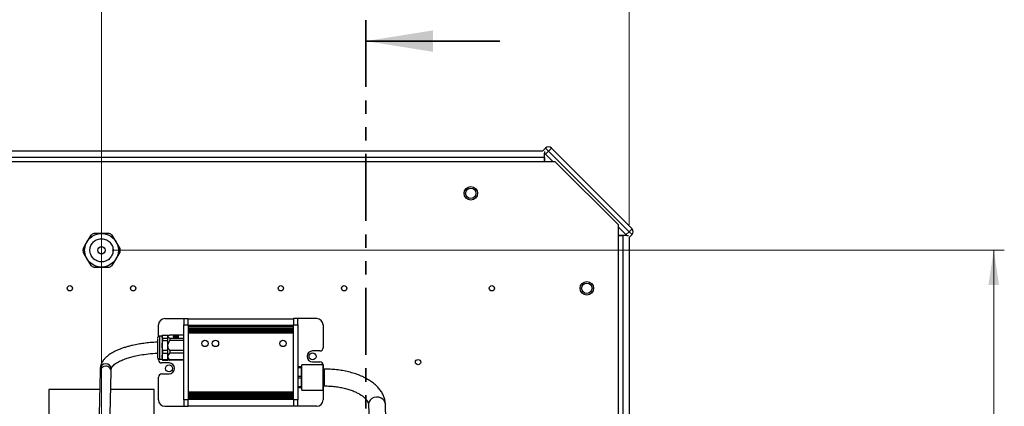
# Model space of a CAD drawing. Header units: millimetres. Extents: x 0 to 420, y 0 to 297.
# Tile 127 of 138: x 178 to 271, y 207 to 243. Entities that reach past the tile are written whole.
import ezdxf

# ---------------------------------------------------------------- set-up
doc = ezdxf.new("R2010")
doc.units = ezdxf.units.MM
doc.linetypes.add('PHANTOM', pattern=[12.7, 6.35, -1.27, 1.27, -1.27, 1.27, -1.27])
doc.styles.add('SLDTEXTSTYLE0', font='TXT', dxfattribs={"width": 0.75})
doc.styles.add('SLDTEXTSTYLE3', font='TXT', dxfattribs={"width": 0.7})
doc.dimstyles.new('SLDDIMSTYLE0', dxfattribs={"dimtxt": 3.5, "dimasz": 3.302, "dimexe": 0, "dimexo": 0.0625, "dimgap": 0.875, "dimtad": 1, "dimlfac": 5, "dimrnd": 1e-09, "dimzin": 12, "dimdsep": 46, "dimtxsty": 'SLDTEXTSTYLE0', "dimsah": 1, "dimcen": 0.09, "dimadec": 0, "dimazin": 3, "dimtfac": 1, "dimtofl": 0, "dimtmove": 0, "dimatfit": 3, "dimfxl": 1, "dimfrac": 2, "dimtolj": 1, "dimtzin": 12, "dimarcsym": 0})

# ---------------------------------------------------------------- blocks, each defined once
blk = doc.blocks.new('_D_1')
at = {"color": 7, "linetype": 'Continuous', "lineweight": 18}
for p, q in [((135.436, 223.755), (135.436, 260.323)), ((235.436, 223.755), (235.436, 260.323)), ((235.436, 259.323), (135.436, 259.323))]:
    blk.add_line(p, q, dxfattribs=at)
for points in [[(135.436, 259.323), (138.738, 258.815), (138.738, 259.831)], [(235.436, 259.323), (232.134, 259.831), (232.134, 258.815)]]:
    blk.add_solid(points, dxfattribs=at)
at = {"color": 7, "linetype": 'Continuous', "lineweight": 18, "insert": (178.657, 263.834), "char_height": 3.5, "attachment_point": 1, "style": 'SLDTEXTSTYLE3'}
blk.add_mtext('DIM A', dxfattribs=at)
blk = doc.blocks.new('_D_2')
at = {"color": 7, "linetype": 'Continuous', "lineweight": 18}
for p, q in [((185.436, 191.755), (185.436, 250.846)), ((235.436, 223.755), (235.436, 250.846)), ((235.436, 249.846), (185.436, 249.846))]:
    blk.add_line(p, q, dxfattribs=at)
for points in [[(185.436, 249.846), (188.738, 249.338), (188.738, 250.354)], [(235.436, 249.846), (232.134, 250.354), (232.134, 249.338)]]:
    blk.add_solid(points, dxfattribs=at)
at = {"color": 7, "linetype": 'Continuous', "lineweight": 18, "insert": (206.557, 254.358), "char_height": 3.5, "attachment_point": 1, "style": 'SLDTEXTSTYLE0'}
blk.add_mtext('250', dxfattribs=at)
blk = doc.blocks.new('_D_5')
at = {"color": 7, "linetype": 'Continuous', "lineweight": 18}
for p, q in [((186.436, 221.355), (271.003, 221.355)), ((270.003, 160.155), (270.003, 221.355)), ((186.436, 160.155), (271.003, 160.155))]:
    blk.add_line(p, q, dxfattribs=at)
for points in [[(270.003, 221.355), (269.495, 218.053), (270.511, 218.053)], [(270.003, 160.155), (270.511, 163.457), (269.495, 163.457)]]:
    blk.add_solid(points, dxfattribs=at)
at = {"color": 7, "linetype": 'Continuous', "lineweight": 18, "insert": (265.491, 186.876), "char_height": 3.5, "attachment_point": 1, "rotation": 90, "style": 'SLDTEXTSTYLE0'}
blk.add_mtext('306', dxfattribs=at)
blk = doc.blocks.new('_D_6')
at = {"color": 7, "linetype": 'Continuous', "lineweight": 18}
for p, q in [((142.436, 230.755), (115.112, 230.755)), ((116.112, 230.755), (116.112, 190.755)), ((184.436, 190.755), (115.112, 190.755))]:
    blk.add_line(p, q, dxfattribs=at)
for points in [[(116.112, 230.755), (115.604, 227.453), (116.62, 227.453)], [(116.112, 190.755), (116.62, 194.057), (115.604, 194.057)]]:
    blk.add_solid(points, dxfattribs=at)
at = {"color": 7, "linetype": 'Continuous', "lineweight": 18, "insert": (111.6, 206.876), "char_height": 3.5, "attachment_point": 1, "rotation": 90, "style": 'SLDTEXTSTYLE0'}
blk.add_mtext('200', dxfattribs=at)

msp = doc.modelspace()

# ---------------------------------------------------------------- linework, layer by layer
at = {"color": 7, "linetype": 'PHANTOM', "lineweight": 35}
msp.add_line((210.5017, 243.1863), (210.5017, 142.4764), dxfattribs=at)
at = {"color": 7, "linetype": 'Continuous', "lineweight": 35}
msp.add_line((223.2017, 241.1863), (210.5017, 241.1863), dxfattribs=at)
at = {"color": 7, "linetype": 'Continuous', "lineweight": 25}
for p, q in [((227.2511, 230.7553), (143.62, 230.7553)), ((227.5174, 231.0396), (227.2346, 230.7568)), ((227.2346, 230.7568), (227.236, 230.7553)), ((227.436, 230.7088), (227.436, 230.5553)), ((227.436, 229.7553), (227.436, 230.5553)), ((227.436, 230.5553), (228.236, 229.7553)), ((227.8003, 230.7568), (227.5174, 231.0396)), ((227.5174, 230.474), (227.8003, 230.7568)), ((227.8003, 230.7568), (228.0831, 231.0396)), ((235.437, 223.12), (227.8003, 230.7568)), ((235.7199, 223.4029), (228.0831, 231.0396)), ((228.436, 229.7553), (142.436, 229.7553)), ((227.436, 230.1553), (143.436, 230.1553)), ((227.436, 230.1553), (227.436, 229.7553)), ((234.436, 223.7553), (228.436, 229.7553)), ((234.436, 157.7553), (234.436, 223.7553)), ((234.436, 223.5553), (235.236, 222.7553)), ((235.437, 223.12), (235.1542, 222.8372)), ((235.7199, 223.4029), (235.437, 223.12)), ((235.7199, 222.8372), (235.437, 223.12)), ((235.236, 222.7553), (234.436, 222.7553)), ((234.436, 222.7553), (234.836, 222.7553)), ((234.836, 222.7553), (234.836, 158.7553)), ((235.236, 222.7553), (235.3898, 222.7553)), ((235.436, 222.5714), (235.436, 158.9393)), ((235.436, 222.5553), (235.437, 222.5544)), ((235.7199, 222.8372), (235.437, 222.5544)), ((191.436, 214.8753), (193.236, 214.8753)), ((193.236, 214.8753), (193.636, 214.8753)), ((193.236, 214.8753), (193.236, 214.2753)), ((193.636, 214.2753), (193.636, 214.8753)), ((193.636, 214.8553), (203.636, 214.8553)), ((204.036, 214.8753), (203.636, 214.8753)), ((203.636, 214.8753), (203.636, 214.2753)), ((204.036, 214.2753), (204.036, 214.8753)), ((205.836, 214.8753), (204.036, 214.8753)), ((190.836, 213.1985), (190.836, 214.2753)), ((193.236, 207.1753), (193.236, 214.2753)), ((193.236, 214.2753), (193.636, 214.2753)), ((193.636, 214.2753), (193.636, 214.2553)), ((193.636, 214.2553), (193.636, 213.9553)), ((193.636, 214.2553), (203.636, 214.2553)), ((193.636, 214.2248), (203.636, 214.2248)), ((193.636, 214.1206), (203.636, 214.1206)), ((203.636, 214.0901), (193.636, 214.0901)), ((193.636, 213.9858), (203.636, 213.9858)), ((193.636, 213.9553), (193.636, 213.6553)), ((193.636, 213.9248), (203.636, 213.9248)), ((193.636, 213.8206), (203.636, 213.8206)), ((203.636, 213.7901), (193.636, 213.7901)), ((203.636, 214.2753), (204.036, 214.2753)), ((203.636, 214.2553), (203.636, 214.2753)), ((203.636, 213.9553), (203.636, 214.2553)), ((203.636, 213.6553), (203.636, 213.9553)), ((204.036, 214.2753), (204.036, 207.1753)), ((206.436, 214.2753), (206.436, 212.1153)), ((191.196, 213.2253), (190.936, 213.2253)), ((191.2152, 213.2968), (191.196, 213.2253)), ((191.196, 213.159), (191.2184, 213.296)), ((191.196, 213.2253), (191.196, 213.159)), ((191.196, 213.159), (191.196, 212.3163)), ((191.2228, 212.995), (191.196, 213.159)), ((191.196, 212.3163), (191.2228, 212.7886)), ((191.2228, 213.323), (191.736, 213.323)), ((191.2228, 212.995), (191.2228, 212.7886)), ((191.736, 212.995), (191.2228, 212.995)), ((191.2228, 212.7886), (191.736, 212.7886)), ((191.736, 213.159), (191.736, 213.323)), ((191.8642, 213.2993), (191.736, 213.2253)), ((191.736, 212.995), (191.736, 213.159)), ((191.736, 212.7886), (191.736, 212.995)), ((191.736, 212.3163), (191.736, 212.7886)), ((193.236, 213.323), (191.9092, 213.323)), ((191.9092, 212.995), (191.9092, 212.7886)), ((193.236, 212.995), (191.9092, 212.995)), ((193.236, 212.7886), (191.9092, 212.7886)), ((192.728, 213.2418), (192.244, 213.2418)), ((192.244, 213.2418), (192.244, 213.0762)), ((192.728, 213.2376), (192.244, 213.2376)), ((192.244, 213.0762), (192.728, 213.0762)), ((192.266, 213.159), (192.266, 213.1548)), ((192.2872, 213.1448), (192.2711, 213.143)), ((192.2711, 213.1389), (192.2711, 213.143)), ((192.2872, 213.1407), (192.2711, 213.1389)), ((192.2847, 213.1287), (192.3008, 213.1305)), ((192.2847, 213.1246), (192.2847, 213.1287)), ((192.2872, 213.1407), (192.2872, 213.1448)), ((192.3396, 213.2151), (192.3495, 213.2104)), ((192.3495, 213.2104), (192.3495, 213.2063)), ((192.3851, 213.2193), (192.3752, 213.224)), ((192.3752, 213.2198), (192.3752, 213.224)), ((192.3851, 213.2152), (192.3752, 213.2198)), ((192.3851, 213.2152), (192.3851, 213.2193)), ((192.464, 213.0899), (192.464, 213.0841)), ((192.464, 213.08), (192.464, 213.0841)), ((192.508, 213.0841), (192.508, 213.0899)), ((192.508, 213.08), (192.508, 213.0841)), ((192.5969, 213.224), (192.587, 213.2193)), ((192.5969, 213.2198), (192.587, 213.2152)), ((192.587, 213.2193), (192.587, 213.2152)), ((192.5969, 213.2198), (192.5969, 213.224)), ((192.6225, 213.2104), (192.6325, 213.2151)), ((192.6225, 213.2063), (192.6225, 213.2104)), ((192.6713, 213.1305), (192.6874, 213.1287)), ((192.701, 213.143), (192.6849, 213.1448)), ((192.6849, 213.1448), (192.6849, 213.1407)), ((192.701, 213.1389), (192.6849, 213.1407)), ((192.6874, 213.1246), (192.6874, 213.1287)), ((192.701, 213.1389), (192.701, 213.143)), ((192.706, 213.1548), (192.706, 213.159)), ((192.728, 213.0762), (192.728, 213.2418)), ((203.636, 213.6858), (193.636, 213.6858)), ((193.636, 213.6553), (193.636, 207.7954)), ((203.636, 213.6235), (193.636, 213.6235)), ((193.636, 213.5312), (203.636, 213.5312)), ((203.636, 213.5153), (193.636, 213.5153)), ((203.636, 207.7954), (203.636, 213.6553)), ((191.2228, 211.844), (191.196, 212.3163)), ((191.196, 212.3163), (191.196, 211.2827)), ((191.736, 211.844), (191.2228, 211.844)), ((191.2228, 211.844), (191.2228, 211.5909)), ((191.736, 211.844), (191.736, 212.3163)), ((191.736, 211.5909), (191.736, 211.844)), ((193.236, 211.844), (191.9092, 211.844)), ((191.9092, 211.844), (191.9092, 211.5909)), ((190.836, 210.9753), (190.836, 211.0521)), ((190.936, 211.0253), (191.196, 211.0253)), ((191.196, 211.2827), (191.2228, 211.5909)), ((191.196, 211.2827), (191.196, 211.0253)), ((191.2228, 210.9744), (191.196, 211.2827)), ((191.196, 211.0253), (191.2152, 210.9538)), ((191.2184, 210.9547), (191.2228, 210.9276)), ((191.2228, 211.5909), (191.736, 211.5909)), ((191.736, 210.9744), (191.2228, 210.9744)), ((191.2228, 210.9744), (191.2228, 210.9276)), ((191.2228, 210.9276), (191.736, 210.9276)), ((191.736, 211.2827), (191.736, 211.5909)), ((191.736, 210.9744), (191.736, 211.2827)), ((191.736, 211.0253), (191.8642, 210.9513)), ((191.736, 210.9276), (191.736, 210.9744)), ((191.8662, 210.9547), (191.9092, 210.9276)), ((193.236, 211.5909), (191.9092, 211.5909)), ((193.236, 210.9744), (191.9092, 210.9744)), ((191.9092, 210.9744), (191.9092, 210.9276)), ((193.236, 210.9276), (191.9092, 210.9276)), ((206.136, 211.8153), (205.436, 211.8153)), ((185.316, 210.097), (185.316, 209.8802)), ((186.356, 209.8747), (186.356, 210.097)), ((191.836, 210.6753), (191.136, 210.6753)), ((204.0446, 210.3253), (204.036, 210.2276)), ((204.0533, 210.3253), (204.0446, 210.3253)), ((204.0533, 210.3253), (204.0533, 210.2222)), ((204.0533, 210.3253), (204.4006, 210.3253)), ((204.4006, 210.2222), (204.0533, 210.2222)), ((204.4006, 210.3253), (204.4006, 210.2222)), ((204.4006, 209.4285), (204.4006, 210.2222)), ((204.4358, 210.2253), (204.4181, 210.3257)), ((206.4358, 210.4953), (204.4358, 210.4953)), ((204.4358, 208.0953), (204.4358, 210.4953)), ((205.436, 210.7753), (206.136, 210.7753)), ((206.4358, 208.0953), (206.4358, 210.4953)), ((206.4358, 210.4863), (206.436, 210.4753)), ((206.5386, 210.0953), (206.4358, 210.0953)), ((206.436, 210.4753), (206.436, 210.0953)), ((185.3162, 209.8861), (185.1435, 202.7219)), ((186.1833, 202.6991), (186.3559, 209.8633)), ((190.836, 207.1753), (190.836, 209.3353)), ((191.136, 209.6353), (191.836, 209.6353)), ((204.0533, 209.4285), (204.0533, 209.2222)), ((204.0533, 209.4285), (204.4006, 209.4285)), ((204.4006, 209.2222), (204.0533, 209.2222)), ((204.4006, 209.4285), (204.4006, 209.2222)), ((204.4006, 208.4285), (204.4006, 209.2222)), ((185.2745, 208.1553), (180.436, 208.1553)), ((180.436, 208.1553), (180.436, 198.1553)), ((190.436, 208.1553), (186.3147, 208.1553)), ((190.436, 198.1553), (190.436, 208.1553)), ((204.036, 208.423), (204.0446, 208.3253)), ((204.0533, 208.4285), (204.0533, 208.3253)), ((204.0533, 208.4285), (204.4006, 208.4285)), ((204.4006, 208.3253), (204.0533, 208.3253)), ((204.4006, 208.3253), (204.4006, 208.4285)), ((204.4181, 208.3249), (204.4358, 208.4253)), ((206.4358, 208.4953), (206.5386, 208.4953)), ((206.436, 208.4953), (206.436, 207.1753)), ((193.636, 207.9353), (203.636, 207.9353)), ((203.636, 207.9194), (193.636, 207.9194)), ((193.636, 207.8271), (203.636, 207.8271)), ((193.636, 207.7954), (193.636, 207.4953)), ((193.636, 207.7649), (203.636, 207.7649)), ((193.636, 207.6606), (203.636, 207.6606)), ((203.636, 207.6301), (193.636, 207.6301)), ((203.636, 207.5258), (193.636, 207.5258)), ((193.636, 207.4953), (193.636, 207.1953)), ((203.636, 207.4648), (193.636, 207.4648)), ((193.636, 207.3606), (203.636, 207.3606)), ((203.636, 207.3301), (193.636, 207.3301)), ((203.636, 207.2258), (193.636, 207.2258)), ((203.636, 207.1953), (193.636, 207.1953)), ((193.636, 207.1953), (193.636, 207.1753)), ((203.636, 207.4953), (203.636, 207.7954)), ((203.636, 207.1953), (203.636, 207.4953)), ((203.636, 207.1753), (203.636, 207.1953)), ((204.4358, 208.0953), (206.4358, 208.0953)), ((191.436, 206.5753), (193.236, 206.5753)), ((193.636, 207.1753), (193.236, 207.1753)), ((193.236, 207.1753), (193.236, 206.5753)), ((193.236, 206.5753), (193.636, 206.5753)), ((193.636, 206.5753), (193.636, 207.1753)), ((193.636, 206.5953), (203.636, 206.5953)), ((204.036, 207.1753), (203.636, 207.1753)), ((203.636, 207.1753), (203.636, 206.5753)), ((204.036, 206.5753), (203.636, 206.5753)), ((204.036, 206.5753), (204.036, 207.1753)), ((205.836, 206.5753), (204.036, 206.5753)), ((210.7383, 206.7268), (210.7946, 205.1822)), ((212.3936, 205.2405), (212.3372, 206.7852))]:
    msp.add_line(p, q, dxfattribs=at)
at = {"color": 1, "linetype": 'Continuous', "lineweight": 25}
for p, q in [((190.936, 213.2253), (190.936, 213.159)), ((190.936, 213.159), (190.936, 211.0253)), ((206.5386, 210.0953), (206.5386, 208.4953))]:
    msp.add_line(p, q, dxfattribs=at)
at = {"color": 7, "linetype": 'Continuous', "lineweight": 25, "flags": 128}
for points in [[(192.2711, 213.1389), (192.2668, 213.1487), (192.266, 213.1548)], [(192.2711, 213.143), (192.2668, 213.1528), (192.2663, 213.1627), (192.2697, 213.1726), (192.2768, 213.1822), (192.2876, 213.1915), (192.3018, 213.2001), (192.3192, 213.208), (192.3396, 213.2151)], [(192.2872, 213.1448), (192.2928, 213.1547), (192.3095, 213.163), (192.3344, 213.1685), (192.3635, 213.1701), (192.3921, 213.1677), (192.4157, 213.1616), (192.4302, 213.1528), (192.4335, 213.1427), (192.425, 213.1331), (192.406, 213.1254), (192.3796, 213.1208), (192.3502, 213.1202), (192.3224, 213.1236), (192.3008, 213.1305)], [(192.4336, 213.143), (192.4304, 213.1485), (192.4159, 213.1573), (192.3925, 213.1635), (192.364, 213.1659), (192.3349, 213.1644), (192.3099, 213.159), (192.2931, 213.1508), (192.2872, 213.1409)], [(192.3495, 213.2063), (192.3371, 213.1972), (192.3354, 213.1934)], [(192.3851, 213.2193), (192.4144, 213.2205), (192.4428, 213.2177), (192.4655, 213.2113), (192.4791, 213.2023), (192.4812, 213.1922), (192.4715, 213.1827), (192.4516, 213.1752), (192.4247, 213.171), (192.3952, 213.1708), (192.3678, 213.1746), (192.347, 213.1818), (192.3362, 213.1912), (192.3371, 213.2013), (192.3495, 213.2104)], [(192.464, 213.0899), (192.4382, 213.0948), (192.4202, 213.1028), (192.4128, 213.1126), (192.4173, 213.1226), (192.4329, 213.1311), (192.4571, 213.1369), (192.486, 213.1389), (192.515, 213.1369), (192.5392, 213.1311), (192.5548, 213.1226), (192.5593, 213.1126), (192.5519, 213.1028), (192.5338, 213.0948), (192.508, 213.0899)], [(192.5591, 213.1118), (192.5548, 213.1184), (192.5392, 213.127), (192.515, 213.1328), (192.486, 213.1348), (192.4571, 213.1328), (192.4329, 213.127), (192.4173, 213.1184), (192.413, 213.1118)], [(192.587, 213.2152), (192.5577, 213.2164), (192.5293, 213.2135), (192.5065, 213.2071), (192.493, 213.1981), (192.4905, 213.1934)], [(192.6225, 213.2104), (192.635, 213.2013), (192.6359, 213.1912), (192.6251, 213.1818), (192.6043, 213.1746), (192.5769, 213.1708), (192.5474, 213.171), (192.5205, 213.1752), (192.5006, 213.1827), (192.4909, 213.1922), (192.493, 213.2023), (192.5065, 213.2113), (192.5293, 213.2177), (192.5577, 213.2205), (192.587, 213.2193)], [(192.6849, 213.1409), (192.679, 213.1508), (192.6622, 213.159), (192.6372, 213.1644), (192.6081, 213.1659), (192.5795, 213.1635), (192.5562, 213.1573), (192.5417, 213.1485), (192.5385, 213.143)], [(192.6713, 213.1305), (192.6497, 213.1236), (192.6219, 213.1202), (192.5925, 213.1208), (192.5661, 213.1254), (192.5471, 213.1331), (192.5386, 213.1427), (192.5418, 213.1528), (192.5564, 213.1616), (192.5799, 213.1677), (192.6086, 213.1701), (192.6377, 213.1685), (192.6626, 213.163), (192.6792, 213.1547), (192.6849, 213.1448)], [(192.6367, 213.1934), (192.635, 213.1972), (192.6225, 213.2063)], [(192.6325, 213.2151), (192.6528, 213.208), (192.6703, 213.2001), (192.6845, 213.1915), (192.6953, 213.1822), (192.7024, 213.1726), (192.7058, 213.1627), (192.7053, 213.1528), (192.701, 213.143)], [(192.706, 213.1548), (192.7053, 213.1487), (192.701, 213.1389)]]:
    msp.add_lwpolyline(points, dxfattribs=at)
at = {"color": 1, "linetype": 'Continuous', "lineweight": 25, "flags": 128}
msp.add_lwpolyline([(211.9518, 207.3457), (211.7317, 207.422), (211.4943, 207.4391), (211.2608, 207.3955), (211.0519, 207.295), (210.8862, 207.1467), (210.7784, 206.9637), (210.738, 206.7622), (210.7383, 206.7268)], dxfattribs=at)
at = {"color": 7, "linetype": 'Continuous', "lineweight": 25}
for centre, radius in [((220.436, 226.7553), 0.64), ((220.436, 226.7553), 0.4917), ((185.436, 221.3553), 1.598), ((185.436, 221.3553), 0.35), ((231.436, 217.7553), 0.64), ((182.436, 217.7553), 0.25), ((188.436, 217.7553), 0.25), ((202.436, 217.7553), 0.25), ((208.436, 217.7553), 0.25), ((222.436, 217.7553), 0.25), ((231.436, 217.7553), 0.4917), ((195.236, 212.5253), 0.3), ((196.236, 212.5253), 0.3), ((202.636, 212.5253), 0.3), ((205.436, 211.2953), 0.33), ((215.436, 210.7553), 0.25), ((191.836, 210.1553), 0.33)]:
    msp.add_circle(centre, radius, dxfattribs=at)
for centre, radius, start, end in [((227.8003, 230.7568), 0.4, 45, 135), ((235.437, 223.12), 0.4, 315, 45), ((185.436, 221.3553), 1.76, 114.619977, 125.380023), ((185.436, 221.3553), 1.76, 54.619977, 65.380023), ((185.436, 221.3553), 1.76, 174.619977, 185.380023), ((185.436, 221.3553), 1.76, 354.619977, 5.380023), ((185.436, 221.3553), 1.76, 234.619977, 245.380023), ((185.436, 221.3553), 1.76, 294.619977, 305.380023), ((191.436, 214.2753), 0.6, 90, 180), ((205.836, 214.2753), 0.6, 0, 90), ((190.936, 213.0253), 0.2, 90, 180), ((192.454, 213.4268), 0.3428, 240.405534, 271.684657), ((192.454, 213.4227), 0.3428, 240.405534, 271.684657), ((192.486, 212.6362), 0.5981, 79.317446, 100.682554), ((192.4137, 213.1172), 0.1021, 48.350447, 106.264825), ((192.5181, 213.4268), 0.3428, 268.315343, 299.594466), ((192.5181, 213.4227), 0.3428, 268.315343, 299.594466), ((206.136, 212.1153), 0.3, 270, 0), ((190.936, 211.2253), 0.2, 180, 270), ((191.136, 210.9753), 0.3, 180, 270), ((205.436, 211.2953), 0.52, 90, 270), ((185.836, 210.0737), 0.5205, 2.568291, 177.431709), ((185.8171, 209.8622), 0.5015, 87.83906, 177.311779), ((185.8528, 209.8606), 0.5031, 0.339103, 91.913033), ((191.836, 210.1553), 0.52, 270, 90), ((206.136, 210.4753), 0.3, 3.822554, 90), ((191.136, 209.3353), 0.3, 90, 180), ((191.436, 207.1753), 0.6, 180, 270), ((205.836, 207.1753), 0.6, 270, 0)]:
    msp.add_arc(centre, radius, start, end, dxfattribs=at)
at = {"color": 1, "linetype": 'Continuous', "lineweight": 25}
msp.add_arc((211.6783, 206.7449), 0.6601, 3.500799, 65.526383, dxfattribs=at)
at = {"color": 7, "linetype": 'Continuous', "lineweight": 25}
for points, knots in [([(184.417, 222.7903), (184.2956, 222.58), (184.0512, 222.1567), (183.8068, 221.7334), (183.6838, 221.5203)], [0, 0, 0, 0, 0.4967478, 1, 1, 1, 1]), ([(186.3869, 220.8063), (186.4433, 220.9333), (186.53, 221.1285), (186.5393, 221.4185), (186.5044, 221.6414), (186.4233, 221.8529), (186.2683, 222.0956), (185.9983, 222.3292), (185.661, 222.4462), (185.3733, 222.4592), (185.1498, 222.4235), (184.9385, 222.3427), (184.6958, 222.1875), (184.4622, 221.9176), (184.3452, 221.5803), (184.3322, 221.2925), (184.3679, 221.0691), (184.4487, 220.8578), (184.6038, 220.615), (184.8738, 220.3815), (185.2111, 220.2645), (185.4988, 220.2515), (185.7224, 220.2871), (185.933, 220.3683), (186.1794, 220.5213), (186.3052, 220.694), (186.3869, 220.8063)], [0, 0, 0, 0, 0.0598642, 0.0920902, 0.125, 0.1579098, 0.1901358, 0.25, 0.3098642, 0.3420902, 0.375, 0.4079098, 0.4401358, 0.5, 0.5598642, 0.5920902, 0.625, 0.6579098, 0.6901358, 0.75, 0.8098642, 0.8420902, 0.875, 0.9079098, 0.9401358, 1, 1, 1, 1]), ([(186.1693, 222.9553), (185.9265, 222.9553), (185.4377, 222.9553), (184.9488, 222.9553), (184.7028, 222.9553)], [0, 0, 0, 0, 0.4967478, 1, 1, 1, 1]), ([(187.1883, 221.5203), (187.0669, 221.7306), (186.8225, 222.1539), (186.5781, 222.5773), (186.4551, 222.7903)], [0, 0, 0, 0, 0.4967478, 1, 1, 1, 1]), ([(183.6838, 221.1903), (183.8052, 220.98), (184.0496, 220.5567), (184.294, 220.1334), (184.417, 219.9203)], [0, 0, 0, 0, 0.49674777, 1, 1, 1, 1]), ([(186.4551, 219.9203), (186.5765, 220.1306), (186.8209, 220.5539), (187.0653, 220.9773), (187.1883, 221.1903)], [0, 0, 0, 0, 0.4967478, 1, 1, 1, 1]), ([(184.7028, 219.7553), (184.9456, 219.7553), (185.4344, 219.7553), (185.9233, 219.7553), (186.1693, 219.7553)], [0, 0, 0, 0, 0.49674777, 1, 1, 1, 1]), ([(190.736, 212.971), (190.736, 212.921), (190.736, 212.8441), (190.736, 212.6669), (190.736, 212.5085), (190.736, 212.3331), (190.736, 212.099), (190.736, 211.8101), (190.736, 211.5587), (190.736, 211.3994), (190.736, 211.3026), (190.736, 211.2476), (190.736, 211.216), (190.736, 211.2282), (190.736, 211.2296)], [0, 0, 0, 0, 0.1346704, 0.2071658, 0.2811997, 0.3552336, 0.427729, 0.5623994, 0.6970698, 0.7695652, 0.8435991, 0.917633, 0.9901284, 1, 1, 1, 1]), ([(191.736, 213.159), (191.7452, 213.1887), (191.7603, 213.2378), (191.8362, 213.2795), (191.8662, 213.296)], [0, 0, 0, 0, 0.6046826, 1, 1, 1, 1]), ([(191.9092, 212.995), (191.8524, 213.0258), (191.7589, 213.0766), (191.7425, 213.1358), (191.736, 213.159)], [0, 0, 0, 0, 0.608486, 1, 1, 1, 1]), ([(191.736, 212.3163), (191.7465, 212.4014), (191.7673, 212.572), (191.8619, 212.7163), (191.9092, 212.7886)], [0, 0, 0, 0, 0.4990934, 1, 1, 1, 1]), ([(190.736, 212.6453), (190.5055, 212.6321), (190.0712, 212.6073), (189.4713, 212.5377), (188.9096, 212.4509), (188.424, 212.3536), (188.0095, 212.2508), (187.6597, 212.1501), (187.2874, 212.0258), (186.8719, 211.8593), (186.4757, 211.6613), (186.1522, 211.456), (185.9287, 211.2786), (185.7446, 211.1019), (185.5877, 210.9142), (185.4474, 210.6809), (185.3398, 210.4111), (185.3244, 210.2073), (185.316, 210.097)], [0, 0, 0, 0, 0.0839765, 0.1581866, 0.2219823, 0.2977019, 0.3503651, 0.3948021, 0.449733, 0.5194343, 0.5983521, 0.6673425, 0.724025, 0.7616708, 0.8178114, 0.8678117, 0.928508, 1, 1, 1, 1]), ([(191.9092, 211.844), (191.8524, 211.9329), (191.7589, 212.079), (191.7425, 212.2496), (191.736, 212.3163)], [0, 0, 0, 0, 0.608486, 1, 1, 1, 1]), ([(186.356, 210.097), (186.3631, 210.1435), (186.3761, 210.2293), (186.491, 210.3828), (186.6551, 210.5335), (186.8488, 210.6695), (187.0429, 210.7818), (187.2313, 210.8756), (187.434, 210.9651), (187.7099, 211.0729), (188.0808, 211.1943), (188.5693, 211.3228), (189.1607, 211.4422), (189.8963, 211.5504), (190.4439, 211.5862), (190.736, 211.6053)], [0, 0, 0, 0, 0.1130637, 0.2086432, 0.28779, 0.3496391, 0.4015606, 0.4467356, 0.4854627, 0.533718, 0.6093002, 0.6837084, 0.7732056, 0.8789952, 1, 1, 1, 1]), ([(191.736, 211.2827), (191.7465, 211.3382), (191.7673, 211.4495), (191.8619, 211.5437), (191.9092, 211.5909)], [0, 0, 0, 0, 0.49909335, 1, 1, 1, 1]), ([(191.9092, 210.9744), (191.8524, 211.0324), (191.7589, 211.1278), (191.7425, 211.2391), (191.736, 211.2827)], [0, 0, 0, 0, 0.608486, 1, 1, 1, 1]), ([(212.3372, 206.7852), (212.3315, 206.8663), (212.3172, 207.0695), (212.2383, 207.3892), (212.0941, 207.7362), (211.8915, 208.0685), (211.6318, 208.3855), (211.3144, 208.685), (210.9411, 208.9638), (210.5161, 209.2175), (210.0459, 209.4425), (209.538, 209.6361), (208.9993, 209.7969), (208.436, 209.9242), (207.8539, 210.0175), (207.2695, 210.0751), (206.8288, 210.094), (206.5887, 210.0951), (206.5386, 210.0953)], [0, 0, 0, 0, 0.0404298, 0.1012339, 0.16246, 0.2251339, 0.2899239, 0.3570206, 0.4260613, 0.4963116, 0.5670211, 0.6375961, 0.7078729, 0.7778302, 0.8475147, 0.9169991, 0.9827059, 1, 1, 1, 1]), ([(206.5386, 208.4953), (206.6289, 208.4945), (206.8927, 208.4921), (207.3276, 208.4648), (207.8329, 208.404), (208.3174, 208.3143), (208.7732, 208.1985), (209.1927, 208.0594), (209.5691, 207.901), (209.8966, 207.7282), (210.1707, 207.5468), (210.3886, 207.3635), (210.5503, 207.1856), (210.6581, 207.0201), (210.7234, 206.8651), (210.733, 206.7754), (210.7383, 206.7268)], [0, 0, 0, 0, 0.0388576, 0.1135684, 0.1881767, 0.2625279, 0.3364988, 0.4099641, 0.4828044, 0.5549285, 0.6263191, 0.6971242, 0.7678021, 0.8390621, 0.9128002, 1, 1, 1, 1])]:
    msp.add_open_spline(points, degree=3, knots=knots, dxfattribs=at)
at = {"color": 7, "linetype": 'Continuous', "lineweight": 35}
msp.add_solid([(210.5017, 241.1863), (216.8517, 240.1703), (216.8517, 242.2023)], dxfattribs=at)

# ---------------------------------------------------------------- dimensions: what is measured, and where the dimension line sits
at = {"color": 7, "linetype": 'Continuous', "lineweight": 18}
for base, p2, picture, middle in [((135.436, 259.3225), (135.436, 222.7553), '_D_1', (185.436, 259.3225)), ((185.436, 249.8462), (185.436, 190.7553), '_D_2', (210.436, 249.8462))]:
    dim = msp.add_linear_dim(base=base, p1=(235.436, 222.7553), p2=p2, dimstyle='SLDDIMSTYLE0', dxfattribs=at)
    dim.commit()
    dim.dimension.update_dxf_attribs({"geometry": picture, "text_midpoint": middle, "dimtype": 160})
for base, p1, p2, picture, middle in [((116.1116, 190.7553), (143.436, 230.7553), (185.436, 190.7553), '_D_6', (116.1116, 210.7553)), ((270.0027, 221.3553), (185.436, 160.1553), (185.436, 221.3553), '_D_5', (270.0027, 190.7553))]:
    dim = msp.add_linear_dim(base=base, p1=p1, p2=p2, angle=90, dimstyle='SLDDIMSTYLE0', dxfattribs=at)
    dim.commit()
    dim.dimension.update_dxf_attribs({"geometry": picture, "text_midpoint": middle, "dimtype": 160})

doc.saveas('drawing.dxf')
